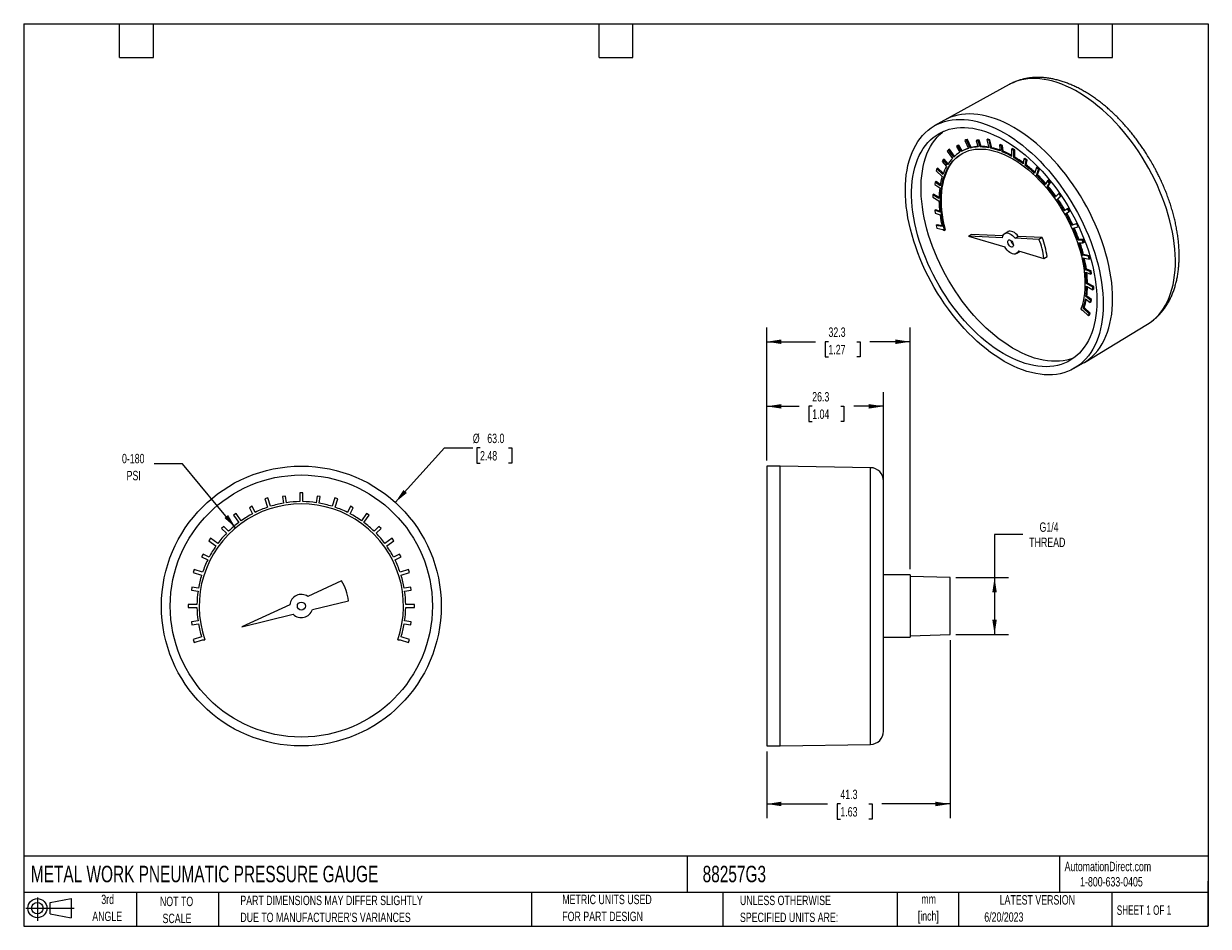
# Model space of a CAD drawing. Header units: millimetres. Extents: x 6 to 273, y 6 to 210.
import ezdxf

# ---------------------------------------------------------------- set-up
doc = ezdxf.new("R2010")
doc.units = ezdxf.units.MM
doc.layers.add('DIMENSIONS', color=140, linetype='Continuous', lineweight=25)
doc.layers.add('TEXT', color=140, linetype='Continuous', lineweight=25)
doc.layers.add('SLD-DEFPOINTS', color=7, linetype='Continuous')
doc.styles.add('SLDTEXTSTYLE0', font='TXT', dxfattribs={"width": 0.7})
doc.styles.add('SLDTEXTSTYLE1', font='TXT', dxfattribs={"width": 0.65})
doc.dimstyles.new('SLDDIMSTYLE0', dxfattribs={"dimtxt": 2.158008, "dimasz": 3.302, "dimexe": 0, "dimexo": 0.0625, "dimgap": 0.539502, "dimtad": 0, "dimtih": 1, "dimtoh": 1, "dimrnd": 1e-09, "dimzin": 4, "dimdsep": 46, "dimtxsty": 'SLDTEXTSTYLE0', "dimsah": 1, "dimcen": 0, "dimadec": 0, "dimazin": 1, "dimtfac": 1, "dimtofl": 0, "dimtmove": 0, "dimatfit": 3, "dimfxl": 0, "dimfrac": 2, "dimtolj": 1, "dimtzin": 12, "dimarcsym": 0})
doc.dimstyles.new('SLDDIMSTYLE1', dxfattribs={"dimtxt": 0.18, "dimasz": 3.302, "dimexe": 0, "dimexo": 0.0625, "dimgap": 0, "dimtad": 0, "dimtih": 1, "dimtoh": 1, "dimdec": 0, "dimrnd": 1e-09, "dimzin": 0, "dimdsep": 46, "dimtxsty": 'Standard', "dimsah": 1, "dimcen": 0.09, "dimadec": 0, "dimazin": 0, "dimtfac": 3.302, "dimtdec": 0, "dimtofl": 0, "dimtmove": 0, "dimatfit": 3, "dimfxl": 0, "dimfrac": 2, "dimtolj": 1, "dimtzin": 0, "dimarcsym": 0})
doc.dimstyles.new('SLDDIMSTYLE2', dxfattribs={"dimtxt": 2.158008, "dimasz": 3.302, "dimexe": 0, "dimexo": 0.0625, "dimgap": 0.539502, "dimtad": 0, "dimtih": 1, "dimtoh": 1, "dimrnd": 1e-09, "dimzin": 12, "dimdsep": 46, "dimtxsty": 'SLDTEXTSTYLE0', "dimsah": 1, "dimcen": 0.09, "dimadec": 0, "dimazin": 3, "dimtfac": 1, "dimtofl": 0, "dimtmove": 0, "dimatfit": 3, "dimfxl": 0, "dimfrac": 2, "dimtolj": 1, "dimtzin": 12, "dimarcsym": 0})

# ---------------------------------------------------------------- blocks, each defined once
blk = doc.blocks.new('Block11')
at = {"color": 7, "linetype": 'Continuous', "lineweight": 18}
for p, q in [((0, 2.88), (10.87, 2.88)), ((2.59, 5.31), (2.59, 0)), ((5.48, 4.17), (10.18, 5.03)), ((5.48, 1.6), (5.48, 4.17)), ((10.18, 5.03), (10.18, 0.73)), ((5.48, 1.6), (10.18, 0.73))]:
    blk.add_line(p, q, dxfattribs=at)
for radius in [2.15, 1.29]:
    blk.add_circle((2.59, 2.88), radius, dxfattribs=at)
blk = doc.blocks.new('Block12')
at = {"layer": 'SLD-DEFPOINTS'}
blk.add_blockref('Block11', (0, 0), dxfattribs=at)
blk = doc.blocks.new('SW_NOTE_0')
at = {"layer": 'TEXT', "color": 0, "char_height": 2.117, "attachment_point": 2, "style": 'SLDTEXTSTYLE0'}
for s, insert in [('mm', (2.84, 2.73)), ('[inch]', (2.76, -1.09))]:
    blk.add_mtext(s, dxfattribs=dict(at, insert=insert))
blk = doc.blocks.new('SW_NOTE_0_1')
at = {"layer": 'TEXT', "color": 0, "char_height": 2.1167, "attachment_point": 1, "style": 'SLDTEXTSTYLE0'}
for s, insert in [('UNLESS OTHERWISE', (0, 2.73)), ('SPECIFIED UNITS ARE:', (0, -1.09))]:
    blk.add_mtext(s, dxfattribs=dict(at, insert=insert))
blk = doc.blocks.new('SW_NOTE_0_2')
at = {"layer": 'TEXT', "color": 0, "char_height": 2.1167, "attachment_point": 1, "style": 'SLDTEXTSTYLE0'}
for s, insert in [('PART DIMENSIONS MAY DIFFER SLIGHTLY', (0, 2.73)), ("DUE TO MANUFACTURER'S VARIANCES", (0, -1.09))]:
    blk.add_mtext(s, dxfattribs=dict(at, insert=insert))
blk = doc.blocks.new('SW_NOTE_0_3')
at = {"layer": 'TEXT', "color": 0, "char_height": 2.117, "attachment_point": 2, "style": 'SLDTEXTSTYLE0'}
for s, insert in [('NOT TO', (5.26, 2.73)), ('SCALE', (5.35, -1.09))]:
    blk.add_mtext(s, dxfattribs=dict(at, insert=insert))
blk = doc.blocks.new('SW_NOTE_0_4')
at = {"layer": 'TEXT', "color": 0, "char_height": 2.117, "attachment_point": 2, "style": 'SLDTEXTSTYLE0'}
for s, insert in [('3rd', (2.32, 2.73)), ('ANGLE', (2.22, -1.09))]:
    blk.add_mtext(s, dxfattribs=dict(at, insert=insert))
blk = doc.blocks.new('SW_NOTE_0_5')
at = {"layer": 'TEXT', "color": 0, "char_height": 2.1167, "attachment_point": 1, "style": 'SLDTEXTSTYLE0'}
for s, insert in [('METRIC UNITS USED', (0, 2.73)), ('FOR PART DESIGN', (0, -1.09))]:
    blk.add_mtext(s, dxfattribs=dict(at, insert=insert))
blk = doc.blocks.new('_D')
at = {"layer": 'DIMENSIONS'}
for p, q in [((90.01, 101.79), (101.11, 114.04)), ((101.11, 114.04), (107.46, 114.04)), ((109.09, 114.04), (108.36, 114.04)), ((108.36, 114.04), (108.36, 110.61)), ((115.5, 114.04), (116.23, 114.04)), ((116.23, 114.04), (116.23, 110.61)), ((108.36, 110.61), (109.09, 110.61)), ((116.23, 110.61), (115.5, 110.61))]:
    blk.add_line(p, q, dxfattribs=at)
blk.add_solid([(90.01, 101.79), (92.6, 103.9), (91.85, 104.58)], dxfattribs=at)
at = {"layer": 'DIMENSIONS', "char_height": 2.117, "attachment_point": 1, "style": 'SLDTEXTSTYLE0'}
for s, insert in [('%%c', (107.46, 117.25)), ('63.0', (110.72, 117.25)), ('2.48', (109.09, 113.34))]:
    blk.add_mtext(s, dxfattribs=dict(at, insert=insert))
blk = doc.blocks.new('SW_NOTE_0_6')
at = {"layer": 'TEXT', "color": 0, "char_height": 2.117, "attachment_point": 2, "style": 'SLDTEXTSTYLE0'}
for s, insert in [('0-180', (-4.72, 2.25)), ('PSI', (-4.62, -1.57))]:
    blk.add_mtext(s, dxfattribs=dict(at, insert=insert))
blk = doc.blocks.new('_D_1')
at = {"layer": 'DIMENSIONS'}
for p, q in [((173.63, 111.22), (173.63, 126.58)), ((199.93, 106.49), (199.93, 126.58)), ((173.63, 123.41), (180.95, 123.41)), ((183.87, 123.41), (183.15, 123.41)), ((183.15, 123.41), (183.15, 119.98)), ((190.29, 123.41), (191.01, 123.41)), ((191.01, 123.41), (191.01, 119.98)), ((199.93, 123.41), (193.21, 123.41)), ((183.15, 119.98), (183.87, 119.98)), ((191.01, 119.98), (190.29, 119.98))]:
    blk.add_line(p, q, dxfattribs=at)
for points in [[(173.63, 123.41), (176.93, 122.9), (176.93, 123.91)], [(199.93, 123.41), (196.62, 123.91), (196.62, 122.9)]]:
    blk.add_solid(points, dxfattribs=at)
at = {"layer": 'DIMENSIONS', "char_height": 2.117, "attachment_point": 1, "style": 'SLDTEXTSTYLE0'}
for s, insert in [('26.3', (183.87, 126.62)), ('1.04', (183.87, 122.7))]:
    blk.add_mtext(s, dxfattribs=dict(at, insert=insert))
blk = doc.blocks.new('_D_2')
at = {"layer": 'DIMENSIONS'}
for p, q in [((173.63, 111.22), (173.63, 141.13)), ((205.93, 86.72), (205.93, 141.13)), ((173.63, 137.95), (184.6, 137.95)), ((187.53, 137.95), (186.8, 137.95)), ((186.8, 137.95), (186.8, 134.52)), ((193.94, 137.95), (194.67, 137.95)), ((194.67, 137.95), (194.67, 134.52)), ((205.93, 137.95), (196.87, 137.95)), ((186.8, 134.52), (187.53, 134.52)), ((194.67, 134.52), (193.94, 134.52))]:
    blk.add_line(p, q, dxfattribs=at)
for points in [[(173.63, 137.95), (176.93, 137.44), (176.93, 138.46)], [(205.93, 137.95), (202.62, 138.46), (202.62, 137.44)]]:
    blk.add_solid(points, dxfattribs=at)
at = {"layer": 'DIMENSIONS', "char_height": 2.117, "attachment_point": 1, "style": 'SLDTEXTSTYLE0'}
for s, insert in [('32.3', (187.53, 141.16)), ('1.27', (187.53, 137.25))]:
    blk.add_mtext(s, dxfattribs=dict(at, insert=insert))
blk = doc.blocks.new('_D_3')
at = {"layer": 'DIMENSIONS'}
for p, q in [((214.93, 70.79), (214.93, 30.72)), ((173.63, 45.68), (173.63, 30.72)), ((173.63, 33.89), (187.28, 33.89)), ((190.21, 33.89), (189.48, 33.89)), ((189.48, 33.89), (189.48, 30.46)), ((196.62, 33.89), (197.35, 33.89)), ((197.35, 33.89), (197.35, 30.46)), ((214.93, 33.89), (199.55, 33.89)), ((189.48, 30.46), (190.21, 30.46)), ((197.35, 30.46), (196.62, 30.46))]:
    blk.add_line(p, q, dxfattribs=at)
for points in [[(173.63, 33.89), (176.93, 33.39), (176.93, 34.4)], [(214.93, 33.89), (211.62, 34.4), (211.62, 33.39)]]:
    blk.add_solid(points, dxfattribs=at)
at = {"layer": 'DIMENSIONS', "char_height": 2.117, "attachment_point": 1, "style": 'SLDTEXTSTYLE0'}
for s, insert in [('41.3', (190.21, 37.11)), ('1.63', (190.21, 33.19))]:
    blk.add_mtext(s, dxfattribs=dict(at, insert=insert))
blk = doc.blocks.new('_D_4')
at = {"layer": 'DIMENSIONS'}
for p, q in [((231.28, 94.55), (224.93, 94.55)), ((224.93, 94.55), (224.93, 84.84)), ((216.2, 84.84), (228.1, 84.84)), ((224.93, 84.84), (224.93, 72.06)), ((216.2, 72.06), (228.1, 72.06))]:
    blk.add_line(p, q, dxfattribs=at)
for points in [[(224.93, 84.84), (224.42, 81.54), (225.43, 81.54)], [(224.93, 72.06), (225.43, 75.36), (224.42, 75.36)]]:
    blk.add_solid(points, dxfattribs=at)
at = {"layer": 'DIMENSIONS', "char_height": 2.117, "attachment_point": 1, "style": 'SLDTEXTSTYLE0'}
for s, insert in [('G1/4', (235.05, 97.28)), ('THREAD', (232.73, 93.85))]:
    blk.add_mtext(s, dxfattribs=dict(at, insert=insert))

msp = doc.modelspace()

# ---------------------------------------------------------------- linework, layer by layer
for p, q in [((228.249, 195.861), (213.682, 187.862)), ((213.486, 187.752), (211.365, 186.527)), ((213.682, 187.862), (213.486, 187.752)), ((216.693, 182.113), (216.34, 181.908)), ((216.34, 181.908), (217.108, 180.602)), ((216.906, 182.235), (216.693, 182.113)), ((217.44, 180.794), (216.693, 182.113)), ((217.653, 180.917), (216.906, 182.235)), ((218.438, 183.38), (218.225, 183.257)), ((218.626, 183.362), (218.225, 183.257)), ((218.225, 183.257), (219.057, 181.456)), ((218.838, 183.485), (218.438, 183.38)), ((218.838, 183.485), (218.626, 183.362)), ((219.457, 181.561), (218.626, 183.362)), ((219.669, 181.684), (218.838, 183.485)), ((219.669, 181.684), (219.457, 181.561)), ((220.983, 183.302), (220.77, 183.18)), ((221.216, 183.184), (220.77, 183.18)), ((220.77, 183.18), (221.271, 181.794)), ((221.428, 183.307), (220.983, 183.302)), ((221.428, 183.307), (221.216, 183.184)), ((221.689, 181.801), (221.216, 183.184)), ((221.901, 181.923), (221.428, 183.307)), ((221.901, 181.923), (221.689, 181.801)), ((223.428, 183.536), (223.216, 183.413)), ((223.216, 183.413), (223.653, 181.608)), ((223.687, 183.318), (223.216, 183.413)), ((223.899, 183.44), (223.428, 183.536)), ((223.899, 183.44), (223.687, 183.318)), ((224.124, 181.513), (223.687, 183.318)), ((224.336, 181.635), (223.899, 183.44)), ((224.336, 181.635), (224.124, 181.513)), ((226.221, 182.338), (226.009, 182.216)), ((226.009, 182.216), (226.192, 180.891)), ((226.503, 182.021), (226.009, 182.216)), ((226.715, 182.143), (226.221, 182.338)), ((226.715, 182.143), (226.503, 182.021)), ((226.656, 180.708), (226.503, 182.021)), ((226.868, 180.831), (226.715, 182.143)), ((228.776, 181.311), (228.988, 181.434)), ((229.483, 181.148), (228.988, 181.434)), ((213.378, 178.91), (213.15, 178.527)), ((213.59, 179.033), (213.378, 178.91)), ((214.325, 177.786), (213.378, 178.91)), ((214.461, 177.999), (213.59, 179.033)), ((214.582, 181.154), (214.291, 180.859)), ((214.291, 180.859), (215.436, 179.239)), ((214.795, 181.276), (214.582, 181.154)), ((215.727, 179.533), (214.582, 181.154)), ((215.906, 179.701), (214.795, 181.276)), ((217.653, 180.917), (217.44, 180.794)), ((226.868, 180.831), (226.656, 180.708)), ((228.776, 181.311), (228.776, 179.678)), ((229.271, 181.025), (228.776, 181.311)), ((229.483, 181.148), (229.271, 181.025)), ((229.271, 179.392), (229.271, 181.025)), ((229.483, 179.515), (229.271, 179.392)), ((229.483, 179.515), (229.483, 181.148)), ((231.543, 179.112), (231.39, 177.973)), ((231.755, 179.234), (231.543, 179.112)), ((232.037, 178.736), (231.543, 179.112)), ((232.249, 178.859), (231.755, 179.234)), ((231.854, 177.622), (232.037, 178.736)), ((232.249, 178.859), (232.037, 178.736)), ((232.067, 177.745), (232.249, 178.859)), ((211.953, 176.909), (211.8, 176.453)), ((211.8, 176.453), (213.145, 175.172)), ((212.165, 177.031), (211.953, 176.909)), ((213.298, 175.627), (211.953, 176.909)), ((213.386, 175.868), (212.165, 177.031)), ((213.15, 178.527), (214.113, 177.424)), ((232.067, 177.745), (231.854, 177.622)), ((234.359, 177.157), (233.922, 175.856)), ((234.571, 177.28), (234.359, 177.157)), ((234.83, 176.709), (234.359, 177.157)), ((234.393, 175.408), (234.83, 176.709)), ((235.042, 176.831), (234.571, 177.28)), ((234.605, 175.53), (235.042, 176.831)), ((235.042, 176.831), (234.83, 176.709)), ((211.593, 173.891), (211.515, 173.366)), ((211.515, 173.366), (212.575, 172.577)), ((211.805, 174.013), (211.593, 173.891)), ((212.649, 173.071), (211.593, 173.891)), ((212.693, 173.324), (211.805, 174.013)), ((234.605, 175.53), (234.393, 175.408)), ((236.83, 174.171), (236.356, 173.333)), ((236.776, 172.845), (237.276, 173.651)), ((237.042, 174.293), (236.83, 174.171)), ((237.276, 173.651), (236.83, 174.171)), ((236.988, 172.968), (237.488, 173.774)), ((237.488, 173.774), (237.042, 174.293)), ((237.488, 173.774), (237.276, 173.651)), ((211.206, 171.165), (210.994, 171.042)), ((210.994, 171.042), (210.994, 170.471)), ((212.408, 170.226), (210.994, 171.042)), ((212.412, 170.468), (211.206, 171.165)), ((236.988, 172.968), (236.776, 172.845)), ((239.42, 171.358), (238.589, 170.517)), ((238.989, 169.949), (239.821, 170.791)), ((239.202, 170.072), (239.948, 170.827)), ((239.537, 171.425), (239.42, 171.358)), ((239.821, 170.791), (239.42, 171.358)), ((239.93, 170.854), (239.821, 170.791)), ((210.994, 170.471), (212.408, 169.654)), ((239.202, 170.072), (238.989, 169.949)), ((211.727, 167.669), (211.515, 167.546)), ((211.515, 167.546), (211.593, 166.93)), ((212.575, 167.11), (211.515, 167.546)), ((211.593, 166.93), (212.649, 166.532)), ((212.551, 167.33), (211.727, 167.669)), ((241.353, 167.877), (240.606, 167.421)), ((240.938, 166.845), (241.706, 167.264)), ((241.565, 168), (241.353, 167.877)), ((241.706, 167.264), (241.353, 167.877)), ((241.919, 167.387), (241.565, 168)), ((241.919, 167.387), (241.706, 167.264)), ((212.012, 164.252), (211.8, 164.13)), ((211.8, 164.13), (211.953, 163.498)), ((213.145, 163.858), (211.8, 164.13)), ((211.953, 163.498), (213.298, 163.226)), ((213.105, 164.031), (212.012, 164.252)), ((213.298, 163.226), (213.67, 163.016)), ((213.882, 163.138), (213.67, 163.016)), ((227.933, 162.726), (227.226, 162.318)), ((243.464, 164.481), (242.32, 164.181)), ((242.32, 164.181), (242.532, 164.304)), ((243.559, 164.573), (242.532, 164.304)), ((242.61, 163.551), (243.755, 163.85)), ((243.573, 164.544), (243.464, 164.481)), ((243.755, 163.85), (243.464, 164.481)), ((243.871, 163.918), (243.755, 163.85)), ((219.769, 162.117), (219.062, 161.709)), ((219.062, 161.709), (227.231, 159.302)), ((226.7, 161.367), (219.062, 161.709)), ((226.803, 161.802), (219.769, 162.117)), ((229.552, 161.239), (230.259, 161.647)), ((234.926, 160.998), (229.552, 161.239)), ((235.633, 161.406), (230.259, 161.647)), ((235.633, 161.406), (234.926, 160.998)), ((243.72, 160.816), (243.932, 160.939)), ((244.669, 160.846), (243.72, 160.816)), ((244.881, 160.969), (243.932, 160.939)), ((243.934, 160.209), (244.896, 160.2)), ((244.881, 160.969), (244.669, 160.846)), ((244.896, 160.2), (244.669, 160.846)), ((245.108, 160.323), (244.881, 160.969)), ((245.108, 160.323), (244.896, 160.2)), ((229.83, 157.808), (230.537, 158.216)), ((230.282, 158.404), (236.03, 156.71)), ((230.537, 158.216), (230.651, 158.295)), ((244.749, 157.471), (244.961, 157.594)), ((246.094, 157.199), (244.749, 157.471)), ((246.306, 157.322), (244.961, 157.594)), ((236.03, 156.71), (236.737, 157.119)), ((244.901, 156.839), (246.246, 156.568)), ((246.306, 157.322), (246.094, 157.199)), ((246.246, 156.568), (246.094, 157.199)), ((246.459, 156.69), (246.246, 156.568)), ((246.459, 156.69), (246.306, 157.322)), ((245.397, 154.166), (245.609, 154.288)), ((246.453, 153.767), (245.397, 154.166)), ((245.471, 153.587), (246.531, 153.151)), ((246.665, 153.889), (245.609, 154.288)), ((246.665, 153.889), (246.453, 153.767)), ((246.531, 153.151), (246.453, 153.767)), ((246.743, 153.273), (246.531, 153.151)), ((246.743, 153.273), (246.665, 153.889)), ((245.638, 151.043), (245.85, 151.165)), ((247.052, 150.226), (245.638, 151.043)), ((245.638, 150.471), (247.052, 149.655)), ((247.265, 150.349), (245.85, 151.165)), ((247.265, 150.349), (247.052, 150.226)), ((247.052, 149.655), (247.052, 150.226)), ((247.265, 149.777), (247.052, 149.655)), ((247.265, 149.777), (247.265, 150.349)), ((245.397, 147.626), (246.453, 146.806)), ((245.471, 148.12), (245.683, 148.243)), ((246.531, 147.332), (245.471, 148.12)), ((246.743, 147.454), (245.683, 148.243)), ((246.453, 146.806), (246.531, 147.332)), ((246.665, 146.929), (246.453, 146.806)), ((246.743, 147.454), (246.531, 147.332)), ((246.665, 146.929), (246.743, 147.454)), ((244.377, 145.291), (244.749, 145.07)), ((244.749, 145.07), (246.094, 143.789)), ((244.901, 145.525), (245.114, 145.647)), ((246.246, 144.244), (244.901, 145.525)), ((246.459, 144.366), (245.114, 145.647)), ((246.094, 143.789), (246.246, 144.244)), ((246.459, 144.366), (246.246, 144.244)), ((246.306, 143.911), (246.459, 144.366)), ((245.177, 133.305), (259.389, 141.919)), ((246.306, 143.911), (246.094, 143.789)), ((242.863, 131.966), (244.984, 133.19)), ((176.625, 109.952), (173.625, 109.952)), ((173.625, 109.952), (173.625, 78.452)), ((196.978, 109.597), (176.625, 109.952)), ((176.625, 78.452), (176.625, 109.952)), ((196.978, 47.308), (196.978, 109.597)), ((61.311, 102.81), (60.646, 102.594)), ((60.646, 102.594), (61.264, 100.692)), ((61.929, 100.908), (61.311, 102.81)), ((65.294, 103.213), (64.595, 103.102)), ((64.595, 103.102), (64.854, 101.609)), ((65.51, 101.713), (65.294, 103.213)), ((68.508, 103.95), (68.508, 101.95)), ((69.208, 103.95), (68.508, 103.95)), ((69.208, 101.95), (69.208, 103.95)), ((72.421, 103.213), (72.205, 101.711)), ((73.12, 103.102), (72.421, 103.213)), ((72.862, 101.609), (73.12, 103.102)), ((76.404, 102.81), (75.786, 100.908)), ((77.07, 102.594), (76.404, 102.81)), ((76.452, 100.692), (77.07, 102.594)), ((54.154, 99.286), (53.587, 98.875)), ((53.587, 98.875), (54.763, 97.257)), ((55.329, 97.668), (54.154, 99.286)), ((57.817, 100.9), (57.187, 100.579)), ((57.187, 100.579), (57.895, 99.236)), ((58.486, 99.54), (57.817, 100.9)), ((79.898, 100.9), (79.228, 99.538)), ((79.822, 99.238), (80.529, 100.579)), ((80.529, 100.579), (79.898, 100.9)), ((83.561, 99.286), (82.386, 97.668)), ((82.952, 97.257), (84.128, 98.875)), ((84.128, 98.875), (83.561, 99.286)), ((51.421, 96.39), (50.921, 95.889)), ((52.477, 95.303), (51.421, 96.39)), ((86.294, 96.39), (85.238, 95.303)), ((86.795, 95.889), (86.294, 96.39)), ((48.436, 93.723), (48.024, 93.156)), ((50.054, 92.547), (48.436, 93.723)), ((50.921, 95.889), (52.007, 94.833)), ((85.708, 94.833), (86.795, 95.889)), ((89.28, 93.723), (87.662, 92.547)), ((89.691, 93.156), (89.28, 93.723)), ((48.024, 93.156), (49.642, 91.981)), ((88.073, 91.981), (89.691, 93.156)), ((46.732, 90.123), (46.41, 89.493)), ((46.41, 89.493), (47.772, 88.823)), ((48.072, 89.416), (46.732, 90.123)), ((90.984, 90.123), (89.642, 89.415)), ((89.945, 88.824), (91.305, 89.493)), ((91.305, 89.493), (90.984, 90.123)), ((44.716, 86.664), (44.5, 85.999)), ((44.5, 85.999), (46.402, 85.381)), ((46.618, 86.046), (44.716, 86.664)), ((92.999, 86.664), (91.097, 86.046)), ((91.313, 85.381), (93.215, 85.999)), ((93.215, 85.999), (92.999, 86.664)), ((205.925, 85.452), (199.925, 85.452)), ((205.925, 85.452), (205.925, 71.452)), ((44.208, 82.715), (44.097, 82.016)), ((45.701, 82.457), (44.208, 82.715)), ((77.906, 84.121), (70.305, 80.616)), ((93.507, 82.715), (92.014, 82.457)), ((93.618, 82.016), (93.507, 82.715)), ((214.925, 84.844), (205.925, 85.125)), ((214.925, 78.452), (214.925, 84.844)), ((44.097, 82.016), (45.597, 81.8)), ((92.118, 81.8), (93.618, 82.016)), ((43.36, 78.802), (43.36, 78.102)), ((45.36, 78.802), (43.36, 78.802)), ((43.36, 78.102), (45.36, 78.102)), ((66.272, 78.757), (55.47, 73.776)), ((71.338, 77.661), (79.467, 79.651)), ((94.355, 78.802), (92.355, 78.802)), ((92.355, 78.102), (94.355, 78.102)), ((94.355, 78.102), (94.355, 78.802)), ((173.625, 78.452), (173.625, 46.952)), ((176.625, 46.952), (176.625, 78.452)), ((214.925, 72.061), (214.925, 78.452)), ((45.597, 75.105), (44.097, 74.889)), ((44.097, 74.889), (44.208, 74.19)), ((55.47, 73.776), (67.024, 76.604)), ((93.618, 74.889), (92.118, 75.105)), ((93.507, 74.19), (93.618, 74.889)), ((44.208, 74.19), (45.701, 74.448)), ((92.014, 74.448), (93.507, 74.19)), ((205.925, 71.78), (214.925, 72.061)), ((46.402, 71.524), (44.5, 70.906)), ((44.5, 70.906), (44.716, 70.24)), ((44.716, 70.24), (46.618, 70.859)), ((46.618, 70.859), (47.145, 70.864)), ((90.571, 70.867), (91.097, 70.859)), ((91.097, 70.859), (92.999, 70.24)), ((93.215, 70.906), (91.313, 71.524)), ((92.999, 70.24), (93.215, 70.906)), ((199.925, 71.452), (205.925, 71.452)), ((173.625, 46.952), (176.625, 46.952)), ((176.625, 46.952), (196.978, 47.308))]:
    msp.add_line(p, q)
at = {"flags": 128}
for points in [[(259.389, 141.919), (259.992, 142.314), (260.66, 142.827), (261.291, 143.395), (261.884, 144.018), (262.437, 144.695), (262.95, 145.424), (263.42, 146.204), (263.848, 147.033), (264.232, 147.908), (264.571, 148.829), (264.865, 149.793), (265.113, 150.798), (265.315, 151.843), (265.469, 152.923), (265.576, 154.039), (265.636, 155.186), (265.648, 156.362), (265.612, 157.566), (265.528, 158.793), (265.398, 160.043), (265.22, 161.311), (264.995, 162.595), (264.724, 163.893), (264.407, 165.202), (264.046, 166.518), (263.64, 167.839), (263.19, 169.162), (262.699, 170.484), (262.166, 171.803), (261.593, 173.115), (260.981, 174.417), (260.331, 175.708), (259.645, 176.983), (258.925, 178.241), (258.171, 179.478), (257.386, 180.692), (256.571, 181.88), (255.728, 183.04), (254.859, 184.169), (253.965, 185.265), (253.05, 186.324), (252.113, 187.346), (251.159, 188.328), (250.188, 189.267), (249.202, 190.162), (248.205, 191.011), (247.198, 191.811), (246.183, 192.562), (245.163, 193.261), (244.139, 193.907), (243.114, 194.499), (242.09, 195.035), (241.07, 195.514), (240.055, 195.935), (239.048, 196.297), (238.05, 196.6), (237.065, 196.843), (236.094, 197.024), (235.14, 197.145), (234.203, 197.204), (233.287, 197.202), (232.394, 197.138), (231.525, 197.012), (230.682, 196.826), (229.867, 196.578), (229.082, 196.271), (228.328, 195.904), (228.249, 195.861)], [(249.388, 146.388), (249.364, 145.214), (249.293, 144.07), (249.174, 142.958), (249.008, 141.881), (248.796, 140.841), (248.537, 139.84), (248.233, 138.881), (247.884, 137.965), (247.49, 137.094), (247.053, 136.271), (246.573, 135.497), (246.051, 134.774), (245.49, 134.102), (244.889, 133.485), (244.25, 132.922), (243.574, 132.416), (242.864, 131.967), (242.12, 131.576), (241.343, 131.244), (240.537, 130.972), (239.702, 130.76), (238.84, 130.609), (237.952, 130.519), (237.042, 130.49), (236.111, 130.523), (235.16, 130.617), (234.192, 130.772), (233.209, 130.988), (232.213, 131.265), (231.207, 131.601), (230.191, 131.996), (229.169, 132.449), (228.143, 132.959), (227.114, 133.525), (226.085, 134.147), (225.059, 134.822), (224.037, 135.548), (223.021, 136.326), (222.014, 137.153), (221.018, 138.026), (220.035, 138.945), (219.068, 139.907), (218.117, 140.911), (217.186, 141.953), (216.275, 143.033), (215.388, 144.147), (214.526, 145.293), (213.691, 146.47), (212.884, 147.673), (212.108, 148.901), (211.364, 150.151), (210.653, 151.421), (209.978, 152.707), (209.339, 154.007), (208.738, 155.319), (208.176, 156.638), (207.655, 157.964), (207.175, 159.292), (206.738, 160.62), (206.344, 161.945), (205.995, 163.264), (205.69, 164.575), (205.432, 165.874), (205.219, 167.16), (205.054, 168.428), (204.935, 169.677), (204.864, 170.903), (204.84, 172.105), (204.864, 173.279), (204.935, 174.423), (205.054, 175.535), (205.219, 176.612), (205.432, 177.652), (205.69, 178.653), (205.995, 179.612), (206.344, 180.528), (206.738, 181.398), (207.175, 182.222), (207.655, 182.996), (208.176, 183.719), (208.738, 184.39), (209.339, 185.008), (209.978, 185.571), (210.653, 186.077), (211.364, 186.526), (212.108, 186.917), (212.884, 187.249), (213.691, 187.521), (214.526, 187.733), (215.388, 187.884), (216.275, 187.974), (217.186, 188.002), (218.117, 187.97), (219.068, 187.876), (220.035, 187.72), (221.018, 187.504), (222.014, 187.228), (223.021, 186.892), (224.037, 186.497), (225.059, 186.044), (226.085, 185.534), (227.114, 184.967), (228.143, 184.346), (229.169, 183.671), (230.191, 182.944), (231.207, 182.167), (232.213, 181.34), (233.209, 180.467), (234.192, 179.548), (235.16, 178.586), (236.111, 177.582), (237.042, 176.539), (237.952, 175.46), (238.84, 174.346), (239.702, 173.199), (240.537, 172.023), (241.343, 170.82), (242.12, 169.592), (242.864, 168.342), (243.574, 167.072), (244.25, 165.786), (244.889, 164.486), (245.49, 163.174), (246.051, 161.854), (246.573, 160.529), (247.053, 159.201), (247.49, 157.873), (247.884, 156.548), (248.233, 155.228), (248.537, 153.918), (248.796, 152.618), (249.008, 151.333), (249.174, 150.065), (249.293, 148.816), (249.364, 147.59), (249.388, 146.388)], [(251.509, 147.613), (251.485, 148.814), (251.414, 150.041), (251.295, 151.289), (251.13, 152.558), (250.917, 153.843), (250.659, 155.142), (250.354, 156.453), (250.005, 157.772), (249.611, 159.097), (249.174, 160.425), (248.694, 161.754), (248.173, 163.079), (247.611, 164.399), (247.01, 165.71), (246.371, 167.01), (245.696, 168.297), (244.985, 169.566), (244.241, 170.816), (243.465, 172.045), (242.658, 173.248), (241.823, 174.424), (240.961, 175.57), (240.074, 176.685), (239.163, 177.764), (238.232, 178.807), (237.281, 179.81), (236.314, 180.772), (235.331, 181.691), (234.335, 182.565), (233.328, 183.391), (232.312, 184.169), (231.29, 184.896), (230.264, 185.571), (229.235, 186.192), (228.206, 186.758), (227.18, 187.269), (226.158, 187.722), (225.142, 188.117), (224.136, 188.453), (223.14, 188.729), (222.157, 188.945), (221.189, 189.1), (220.238, 189.194), (219.307, 189.227), (218.397, 189.198), (217.509, 189.109), (216.647, 188.958), (215.812, 188.746), (215.006, 188.474), (214.229, 188.142), (213.682, 187.862)], [(247.973, 147.204), (247.95, 146.063), (247.878, 144.953), (247.758, 143.875), (247.591, 142.832), (247.377, 141.828), (247.116, 140.863), (246.809, 139.94), (246.457, 139.062), (246.06, 138.231), (245.62, 137.448), (245.137, 136.715), (244.613, 136.033), (244.048, 135.405), (243.445, 134.832), (242.804, 134.316), (242.127, 133.856), (241.415, 133.455), (240.671, 133.113), (239.895, 132.831), (239.09, 132.61), (238.257, 132.451), (237.399, 132.353), (236.517, 132.316), (235.613, 132.342), (234.69, 132.43), (233.75, 132.579), (232.794, 132.79), (231.825, 133.061), (230.846, 133.393), (229.857, 133.784), (228.863, 134.234), (227.864, 134.741), (226.864, 135.305), (225.864, 135.923), (224.867, 136.596), (223.875, 137.32), (222.891, 138.095), (221.917, 138.918), (220.954, 139.789), (220.006, 140.704), (219.073, 141.661), (218.16, 142.659), (217.267, 143.696), (216.397, 144.768), (215.551, 145.873), (214.732, 147.009), (213.941, 148.173), (213.181, 149.363), (212.453, 150.576), (211.758, 151.808), (211.099, 153.058), (210.476, 154.321), (209.892, 155.596), (209.348, 156.88), (208.844, 158.169), (208.382, 159.46), (207.964, 160.751), (207.589, 162.038), (207.26, 163.319), (206.976, 164.591), (206.738, 165.85), (206.547, 167.094), (206.404, 168.321), (206.308, 169.526), (206.26, 170.707), (206.26, 171.863), (206.308, 172.989), (206.404, 174.083), (206.547, 175.144), (206.738, 176.168), (206.976, 177.153), (207.26, 178.097), (207.589, 178.997), (207.964, 179.852), (208.382, 180.66), (208.844, 181.418), (209.348, 182.125), (209.892, 182.78), (210.476, 183.381), (211.099, 183.926), (211.758, 184.414), (212.453, 184.845), (213.181, 185.216), (213.941, 185.528), (214.732, 185.78), (215.551, 185.97), (216.397, 186.099), (217.267, 186.166), (218.16, 186.171), (219.073, 186.115), (220.006, 185.996), (220.954, 185.816), (221.917, 185.575), (222.891, 185.273), (223.875, 184.912), (224.867, 184.491), (225.864, 184.013), (226.864, 183.477), (227.864, 182.886), (228.863, 182.24), (229.857, 181.541), (230.846, 180.792), (231.825, 179.992), (232.794, 179.145), (233.75, 178.252), (234.69, 177.315), (235.613, 176.337), (236.517, 175.32), (237.399, 174.265), (238.257, 173.176), (239.09, 172.055), (239.895, 170.905), (240.671, 169.727), (241.415, 168.526), (242.127, 167.303), (242.804, 166.062), (243.445, 164.805), (244.048, 163.535), (244.613, 162.256), (245.137, 160.969), (245.62, 159.679), (246.06, 158.387), (246.457, 157.098), (246.809, 155.813), (247.116, 154.536), (247.377, 153.27), (247.591, 152.018), (247.758, 150.783), (247.878, 149.567), (247.95, 148.373), (247.973, 147.204)], [(242.885, 134.376), (242.792, 134.338), (242.016, 134.056), (241.211, 133.835), (240.379, 133.675), (239.52, 133.577), (238.638, 133.541), (237.735, 133.567), (236.812, 133.654), (235.871, 133.804), (234.915, 134.014), (233.947, 134.286), (232.967, 134.617), (231.979, 135.009), (230.984, 135.458), (229.985, 135.966), (228.985, 136.529), (227.985, 137.148), (226.988, 137.82), (225.997, 138.545), (225.012, 139.32), (224.038, 140.143), (223.075, 141.013), (222.127, 141.928), (221.195, 142.886), (220.281, 143.884), (219.388, 144.92), (218.518, 145.992), (217.672, 147.098), (216.853, 148.234), (216.062, 149.398), (215.302, 150.588), (214.574, 151.8), (213.879, 153.033), (213.22, 154.282), (212.598, 155.546), (212.014, 156.821), (211.469, 158.104), (210.965, 159.393), (210.504, 160.685), (210.085, 161.976), (209.711, 163.263), (209.381, 164.544), (209.097, 165.816), (208.859, 167.075), (208.669, 168.319), (208.525, 169.545), (208.429, 170.75), (208.382, 171.932), (208.382, 173.087), (208.429, 174.213), (208.525, 175.308), (208.669, 176.368), (208.859, 177.392), (209.097, 178.377), (209.381, 179.321), (209.711, 180.222), (210.085, 181.077), (210.504, 181.884), (210.965, 182.643), (211.469, 183.35), (212.014, 184.005), (212.598, 184.605), (213.22, 185.151), (213.464, 185.341)], [(213.67, 163.016), (213.401, 164.146), (213.178, 165.265), (213.002, 166.369), (212.873, 167.455), (212.793, 168.521), (212.76, 169.562), (212.776, 170.576), (212.84, 171.559), (212.952, 172.509), (213.112, 173.423), (213.319, 174.299), (213.573, 175.132), (213.872, 175.922), (214.217, 176.666), (214.605, 177.362), (215.036, 178.006), (215.509, 178.599), (216.022, 179.137), (216.573, 179.62), (217.162, 180.045), (217.785, 180.412), (218.442, 180.719), (219.13, 180.966), (219.848, 181.152), (220.593, 181.276), (221.363, 181.337), (222.156, 181.337), (222.969, 181.274), (223.8, 181.149), (224.646, 180.963), (225.506, 180.715), (226.375, 180.407), (227.253, 180.039), (228.136, 179.613), (229.022, 179.13), (229.908, 178.591), (230.791, 177.997), (231.668, 177.352), (232.538, 176.656), (233.398, 175.911), (234.244, 175.121), (235.075, 174.286), (235.889, 173.41), (236.681, 172.496), (237.451, 171.545), (238.196, 170.561), (238.914, 169.547), (239.602, 168.505), (240.259, 167.44), (240.883, 166.353), (241.471, 165.248), (242.023, 164.129), (242.536, 162.999), (243.008, 161.861), (243.44, 160.718), (243.828, 159.574), (244.173, 158.433), (244.472, 157.297), (244.726, 156.17), (244.933, 155.056), (245.093, 153.957), (245.206, 152.878), (245.27, 151.82), (245.286, 150.788), (245.254, 149.784), (245.173, 148.812), (245.045, 147.873), (244.869, 146.972), (244.646, 146.111), (244.377, 145.291)], [(213.882, 163.138), (213.613, 164.268), (213.39, 165.387), (213.214, 166.491), (213.085, 167.578), (213.005, 168.643), (212.972, 169.684), (212.988, 170.698), (213.052, 171.682), (213.165, 172.632), (213.324, 173.546), (213.531, 174.421), (213.785, 175.255), (214.085, 176.045), (214.429, 176.789), (214.817, 177.484), (215.249, 178.129), (215.721, 178.721), (216.234, 179.26), (216.786, 179.742), (217.374, 180.167), (217.631, 180.328)], [(230.259, 161.647), (229.985, 161.98), (229.689, 162.269), (229.38, 162.507), (229.067, 162.685), (228.759, 162.8), (228.464, 162.847), (228.192, 162.825), (227.95, 162.735), (227.933, 162.726)], [(226.7, 161.367), (226.763, 161.685), (226.877, 161.956), (227.038, 162.172), (227.243, 162.327), (227.485, 162.417), (227.757, 162.438), (228.052, 162.391), (228.36, 162.277), (228.673, 162.098), (228.982, 161.861), (229.278, 161.572), (229.552, 161.239)], [(227.891, 160.43), (227.917, 160.623), (227.992, 160.77), (228.111, 160.859), (228.264, 160.884), (228.437, 160.843), (228.619, 160.738), (228.793, 160.579), (228.945, 160.378), (229.064, 160.151), (229.139, 159.917), (229.165, 159.695), (229.139, 159.503), (229.064, 159.356), (228.945, 159.266), (228.793, 159.241), (228.619, 159.283), (228.437, 159.387), (228.264, 159.547), (228.111, 159.748), (227.992, 159.975), (227.917, 160.208), (227.891, 160.43)], [(230.282, 158.404), (230.162, 158.139), (229.994, 157.931), (229.784, 157.783), (229.538, 157.702), (229.262, 157.689), (228.966, 157.745), (228.656, 157.868), (228.343, 158.054), (228.036, 158.299), (227.742, 158.594), (227.471, 158.932), (227.231, 159.302)], [(245.177, 133.305), (245.696, 133.64), (246.371, 134.147), (247.01, 134.709), (247.611, 135.327), (248.173, 135.998), (248.694, 136.722), (249.174, 137.496), (249.611, 138.319), (250.005, 139.189), (250.354, 140.105), (250.659, 141.065), (250.917, 142.065), (251.13, 143.105), (251.295, 144.182), (251.414, 145.294), (251.485, 146.438), (251.509, 147.613)], [(244.984, 133.19), (244.985, 133.191), (245.177, 133.305)]]:
    msp.add_lwpolyline(points, dxfattribs=at)
for radius in [31.5, 29.5, 0.901]:
    msp.add_circle((68.858, 78.452), radius)
for centre, radius, start, end in [((221.262, 173.771), 7.996, 106.00942, 118.55054), ((221.456, 173.932), 7.953, 107.73844, 118.57245), ((221.488, 172.916), 8.88, 91.39776, 103.2201), ((221.68, 173.162), 8.756, 92.94066, 103.27648), ((221.547, 170.286), 11.516, 79.46101, 89.29231), ((221.773, 170.609), 11.316, 80.64283, 89.35154), ((220.833, 166.81), 15.066, 69.16513, 77.38264), ((221.077, 167.056), 14.939, 70.09874, 77.39986), ((222.129, 172.973), 9.169, 136.89278, 148.33911), ((221.281, 173.781), 7.996, 121.46033, 134.00082), ((219.17, 162.609), 19.586, 60.63259, 67.53064), ((219.437, 162.852), 19.454, 61.31113, 67.54217), ((216.879, 158.59), 24.213, 53.18109, 59.21889), ((217.155, 158.814), 24.093, 53.68489, 59.22632), ((223.886, 171.902), 11.225, 150.53369, 160.6172), ((213.376, 153.893), 30.076, 46.90964, 52.09145), ((213.643, 154.083), 29.988, 47.23809, 52.09517), ((227.527, 170.671), 15.07, 162.62318, 170.83915), ((210.526, 150.858), 34.239, 41.02568, 45.80775), ((210.774, 151.016), 34.188, 41.24146, 45.80951), ((231.998, 170.011), 19.591, 172.47334, 179.37018), ((207.355, 148.067), 38.465, 35.70603, 40.10366), ((207.579, 148.2), 38.449, 35.80262, 40.10411), ((237.211, 170.011), 24.806, 180.82283, 186.71513), ((205.765, 146.929), 40.42, 30.46206, 34.71663), ((205.977, 147.052), 40.42, 30.46206, 34.71663), ((242.444, 170.671), 30.081, 187.91005, 193.09125), ((205.77, 146.918), 40.421, 25.28343, 29.53792), ((205.982, 147.04), 40.421, 25.28343, 29.53792), ((208.321, 148.054), 37.629, 19.82624, 24.32109), ((208.548, 148.182), 37.613, 19.82577, 24.22247), ((229.99, 160.907), 1.396, 186.45644, 233.53818), ((221.132, 155.159), 14.979, 5.94261, 22.94007), ((221.839, 155.568), 14.979, 5.94261, 22.94007), ((210.942, 148.906), 34.875, 14.21654, 18.91116), ((211.203, 149.042), 34.824, 14.21485, 18.6994), ((215.602, 150.026), 30.081, 7.91005, 13.09125), ((215.901, 150.162), 29.994, 7.90634, 12.76295), ((220.835, 150.686), 24.806, 0.82283, 6.71513), ((221.168, 150.814), 24.685, 0.81576, 6.22344), ((226.048, 150.686), 19.591, 352.47334, 359.37018), ((226.392, 150.795), 19.459, 352.46181, 358.69187), ((230.519, 150.026), 15.07, 342.62318, 350.83915), ((230.854, 150.115), 14.943, 342.60596, 349.90583), ((196.925, 106.598), 3, 0, 89), ((68.858, 78.452), 23, 340.74373, 199.26383), ((68.858, 78.452), 23.5, 99.81043, 107.14663), ((68.858, 78.452), 23.5, 90.85337, 98.18957), ((68.887, 79.03), 22.922, 81.67674, 89.19779), ((68.858, 78.452), 23.5, 72.85337, 80.18957), ((68.441, 79.092), 22.737, 117.63337, 125.21569), ((68.858, 78.452), 23.5, 108.85337, 116.18957), ((69.012, 78.859), 23.066, 63.71011, 71.18436), ((68.858, 78.452), 23.5, 54.85337, 62.18957), ((68.858, 78.452), 23.5, 126.85337, 134.18957), ((68.858, 78.452), 23.5, 45.81043, 53.14663), ((68.858, 78.452), 23.5, 135.81043, 143.14663), ((68.858, 78.452), 23.5, 36.85337, 44.18957), ((68.858, 78.452), 23.5, 144.85337, 152.18957), ((69.281, 78.729), 22.995, 27.69376, 35.1909), ((68.321, 78.657), 22.926, 153.67755, 161.19746), ((68.858, 78.452), 23.5, 18.85337, 26.18957), ((68.858, 78.452), 23.5, 162.85337, 170.18957), ((68.858, 78.452), 23.5, 9.81043, 17.14663), ((68.858, 78.452), 10.677, 6.44344, 32.0664), ((68.858, 78.452), 23.5, 171.81043, 179.14663), ((68.858, 78.452), 2.604, 56.21788, 173.29035), ((68.858, 78.452), 23.5, 0.85337, 8.18957), ((68.858, 78.452), 23.5, 180.85337, 188.18957), ((68.858, 78.452), 2.604, 225.2195, 342.29197), ((68.858, 78.452), 23.5, 351.81043, 359.14663), ((68.858, 78.452), 23.5, 189.81043, 197.14663), ((68.858, 78.452), 23.5, 342.85337, 350.18957), ((196.925, 50.307), 3, 271, 0)]:
    msp.add_arc(centre, radius, start, end)
for points, knots in [([(260.261, 178.382), (260.023, 178.787), (259.689, 179.356), (259.174, 180.183), (258.725, 180.882), (258.175, 181.704), (257.581, 182.555), (256.942, 183.43), (256.265, 184.315), (255.555, 185.2), (254.815, 186.08), (254.048, 186.947), (253.256, 187.798), (252.442, 188.628), (251.608, 189.433), (250.756, 190.212), (249.887, 190.962), (249.003, 191.679), (248.107, 192.363), (247.198, 193.011), (246.28, 193.621), (245.353, 194.191), (244.419, 194.72), (243.479, 195.207), (242.535, 195.65), (241.589, 196.047), (240.642, 196.398), (239.696, 196.7), (238.752, 196.954), (237.814, 197.157), (236.881, 197.309), (235.957, 197.409), (235.042, 197.456), (234.14, 197.45), (233.252, 197.391), (232.379, 197.278), (231.524, 197.111), (230.688, 196.891), (229.871, 196.617), (229.08, 196.284), (228.541, 196.031), (228.276, 195.874), (228.257, 195.863)], [0, 0, 0, 0, 0.0297023, 0.0417065, 0.0616343, 0.0823138, 0.1044873, 0.127618, 0.1514905, 0.1759333, 0.2008254, 0.2260776, 0.2516236, 0.277413, 0.3034069, 0.3295748, 0.3558927, 0.3823412, 0.4089042, 0.4355684, 0.4623219, 0.4891542, 0.5160549, 0.5430139, 0.5700175, 0.5970517, 0.6241023, 0.6511534, 0.6781878, 0.7051876, 0.7321351, 0.759014, 0.7858115, 0.8125196, 0.8391371, 0.8656711, 0.8921373, 0.918561, 0.944976, 0.9714245, 0.997955, 1, 1, 1, 1]), ([(259.387, 141.926), (259.462, 141.969), (259.787, 142.157), (260.334, 142.544), (261.026, 143.088), (261.684, 143.692), (262.311, 144.35), (262.904, 145.065), (263.459, 145.835), (263.976, 146.661), (264.434, 147.512), (264.836, 148.377), (265.185, 149.25), (265.494, 150.158), (265.762, 151.1), (265.989, 152.072), (266.174, 153.073), (266.318, 154.101), (266.419, 155.153), (266.479, 156.227), (266.498, 157.321), (266.475, 158.432), (266.412, 159.559), (266.309, 160.7), (266.166, 161.853), (265.984, 163.014), (265.763, 164.184), (265.506, 165.359), (265.211, 166.537), (264.881, 167.715), (264.515, 168.892), (264.117, 170.065), (263.687, 171.229), (263.229, 172.379), (262.747, 173.505), (262.253, 174.584), (261.781, 175.558), (261.352, 176.398), (260.862, 177.322), (260.497, 177.967), (260.261, 178.382)], [0, 0, 0, 0, 0.0079742, 0.0348266, 0.0619112, 0.0892846, 0.1169997, 0.1451035, 0.1736339, 0.2026169, 0.2320642, 0.2588148, 0.2857496, 0.312844, 0.3400718, 0.367406, 0.3948195, 0.4222878, 0.4497889, 0.4773041, 0.5048174, 0.532313, 0.5597824, 0.5872188, 0.6146168, 0.6419718, 0.6692793, 0.6965347, 0.7237318, 0.7508616, 0.7779106, 0.8048566, 0.8316616, 0.8582549, 0.8844926, 0.9100337, 0.9338388, 0.9531869, 0.9698172, 1, 1, 1, 1]), ([(199.925, 51.685), (199.925, 51.743), (199.925, 51.859), (199.925, 52.045), (199.925, 52.241), (199.925, 52.448), (199.925, 52.772), (199.925, 53.24), (199.925, 53.886), (199.925, 54.591), (199.925, 55.607), (199.925, 56.775), (199.925, 58.099), (199.925, 59.596), (199.925, 61.418), (199.925, 63.595), (199.925, 65.431), (199.925, 67.095), (199.925, 69.045), (199.925, 72.063), (199.925, 75.585), (199.925, 78.545), (199.925, 80.385), (199.925, 82.219), (199.925, 84.494), (199.925, 86.783), (199.925, 88.643), (199.925, 90.584), (199.925, 92.918), (199.925, 95.539), (199.925, 97.743), (199.925, 99.569), (199.925, 101.062), (199.925, 102.396), (199.925, 103.431), (199.925, 104.221), (199.925, 104.912), (199.925, 105.406), (199.925, 105.882), (199.925, 106.259), (199.925, 106.479), (199.925, 106.562), (199.925, 106.592), (199.925, 106.596), (199.925, 106.598)], [0, 0, 0, 0, 0.0069463, 0.0138927, 0.0208391, 0.0277854, 0.0347318, 0.0520982, 0.0694644, 0.0868481, 0.1041916, 0.1389153, 0.1587776, 0.1785951, 0.2182997, 0.2480542, 0.2778085, 0.2976708, 0.3174883, 0.3571929, 0.4166489, 0.4513656, 0.4687109, 0.4860998, 0.5208166, 0.5555403, 0.5754026, 0.5952201, 0.6349247, 0.6745597, 0.7142744, 0.7439986, 0.7738023, 0.8035568, 0.8333111, 0.8531734, 0.8729909, 0.9023553, 0.9127076, 0.942462, 0.9722164, 0.9814776, 0.9907388, 1, 1, 1, 1]), ([(199.925, 50.307), (199.925, 50.307), (199.925, 50.278), (199.925, 50.378), (199.925, 50.623), (199.925, 51.05), (199.925, 51.473), (199.925, 51.685)], [0, 0, 0, 0, 0.0000684, 0.2497876, 0.5001844, 0.7498886, 1, 1, 1, 1])]:
    msp.add_open_spline(points, degree=3, knots=knots)
at = {"layer": 'TEXT'}
for p, q in [((6.35, 209.55), (273.05, 209.55)), ((6.35, 209.55), (6.35, 6.35)), ((27.94, 201.93), (27.94, 209.55)), ((35.56, 201.93), (35.56, 209.55)), ((135.89, 201.93), (135.89, 209.55)), ((143.51, 201.93), (143.51, 209.55)), ((243.84, 201.93), (243.84, 209.55)), ((251.46, 201.93), (251.46, 209.55)), ((273.05, 209.55), (273.05, 6.35)), ((27.94, 201.93), (35.56, 201.93)), ((135.89, 201.93), (143.51, 201.93)), ((243.84, 201.93), (251.46, 201.93)), ((273.05, 22.126), (6.35, 22.126)), ((155.759, 22.126), (155.759, 13.97)), ((239.575, 22.126), (239.575, 13.97)), ((273.05, 6.35), (273.05, 16.51)), ((273.05, 13.97), (6.35, 13.97)), ((31.75, 13.97), (31.75, 6.35)), ((50.212, 13.97), (50.212, 6.35)), ((120.646, 13.97), (120.646, 6.35)), ((163.78, 13.97), (163.78, 6.35)), ((203.024, 13.97), (203.024, 6.35)), ((216.812, 13.97), (216.812, 6.35)), ((251.349, 13.97), (251.349, 6.35)), ((6.35, 6.35), (273.05, 6.35))]:
    msp.add_line(p, q, dxfattribs=at)

# ---------------------------------------------------------------- block references
at = {"layer": 'SLD-DEFPOINTS'}
msp.add_blockref('Block12', (6.838, 7.554), dxfattribs=at)
at = {"layer": 'TEXT'}
for name, p in [('SW_NOTE_0_6', (35.734, 110.455)), ('SW_NOTE_0_4', (22.932, 10.746)), ('SW_NOTE_0_5', (127.604, 10.727)), ('SW_NOTE_0_3', (35.51, 10.28)), ('SW_NOTE_0_2', (55.119, 10.512)), ('SW_NOTE_0_1', (167.608, 10.516)), ('SW_NOTE_0', (207.255, 10.812))]:
    msp.add_blockref(name, p, dxfattribs=at)

# ---------------------------------------------------------------- texts
for s, insert, char_height, attachment_point, style in [('METAL WORK PNEUMATIC PRESSURE GAUGE', (7.966, 19.975), 3.70417, 1, 'SLDTEXTSTYLE0'), ('88257G3', (159.208, 19.975), 3.7042, 1, 'SLDTEXTSTYLE0'), ('AutomationDirect.com', (240.695, 20.877), 2.11667, 1, 'SLDTEXTSTYLE0'), ('1-800-633-0405', (244.192, 17.437), 2.11667, 1, 'SLDTEXTSTYLE0'), ('LATEST VERSION', (234.552, 13.364), 2.11667, 2, 'SLDTEXTSTYLE0'), ('SHEET 1 OF 1', (252.441, 11.051), 2.11667, 1, 'SLDTEXTSTYLE1'), ('6/20/2023', (222.613, 9.498), 2.1167, 1, 'SLDTEXTSTYLE0')]:
    msp.add_mtext(s, dxfattribs=dict(at, insert=insert, char_height=char_height, attachment_point=attachment_point, style=style))

# ---------------------------------------------------------------- dimensions: what is measured, and where the dimension line sits
at = {"layer": 'DIMENSIONS'}
for base, p1, p2, picture, middle in [((205.925, 137.952), (173.625, 109.952), (205.925, 85.452), '_D_2', (190.735, 137.952)), ((199.925, 123.406), (173.625, 109.952), (199.925, 105.22), '_D_1', (187.081, 123.406)), ((214.925, 33.894), (173.625, 46.952), (214.925, 72.061), '_D_3', (193.415, 33.894))]:
    dim = msp.add_linear_dim(base=base, p1=p1, p2=p2, dimstyle='SLDDIMSTYLE2', dxfattribs=at)
    dim.commit()
    dim.dimension.update_dxf_attribs({"geometry": picture, "text_midpoint": middle, "dimtype": 160})
dim = msp.add_diameter_dim_2p(p1=(47.705, 55.111), p2=(90.011, 101.794), dimstyle='SLDDIMSTYLE0', dxfattribs=at)
dim.commit()
dim.dimension.update_dxf_attribs({"geometry": '_D', "text_midpoint": (112.295, 114.04), "dimtype": 163})
dim = msp.add_linear_dim(base=(224.925, 72.061), p1=(214.925, 84.844), p2=(214.925, 72.061), angle=90, text='G1/4\\PTHREAD', dimstyle='SLDDIMSTYLE2', dxfattribs=at)
dim.commit()
dim.dimension.update_dxf_attribs({"geometry": '_D_4', "text_midpoint": (224.925, 94.552), "dimtype": 160})

# ---------------------------------------------------------------- leaders
at = {"layer": 'TEXT'}
msp.add_leader([(54.068, 96.067), (42.084, 110.455), (35.734, 110.455)], dimstyle='SLDDIMSTYLE1', dxfattribs=at)

doc.saveas('drawing.dxf')
